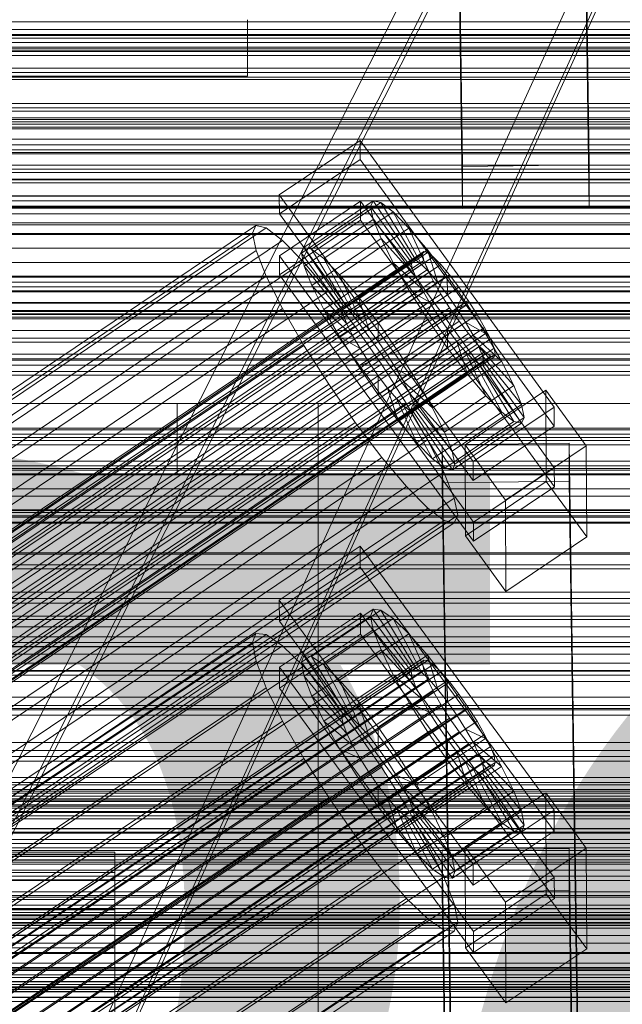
# Model space of a CAD drawing. Header units: millimetres. Extents: x -2233 to 61924, y -68080 to 6847.
# Tile 89 of 256: x 298 to 383, y -35025 to -34886. Entities that reach past the tile are written whole.
import ezdxf

# ---------------------------------------------------------------- set-up
doc = ezdxf.new("R2010")
doc.units = ezdxf.units.MM
for name, color, linetype, lineweight in [('COTAS_O', 1, 'Continuous', 0), ('COTAS_P', 1, 'Continuous', 0), ('frontal_briquetadora', 7, 'Continuous', 0), ('frontal_C01', 7, 'Continuous', 0), ('frontal_C02', 7, 'Continuous', 0), ('frontal_C03', 7, 'Continuous', 0), ('frontal_C05', 7, 'Continuous', 0), ('frontal_mezcladora', 7, 'Continuous', 0), ('frontal_secador', 7, 'Continuous', 0), ('frontal_tolva-C01', 7, 'Continuous', 0)]:
    doc.layers.add(name, color=color, linetype=linetype, lineweight=lineweight)
doc.dimstyles.new('R19_100', dxfattribs={"dimtxt": 250, "dimasz": 150, "dimexe": 150, "dimexo": 80, "dimgap": 100, "dimtad": 1, "dimtih": 1, "dimtoh": 1, "dimdsep": 46, "dimcen": 0.09, "dimadec": 0, "dimazin": 0, "dimtfac": 1, "dimtdec": 4, "dimtofl": 0, "dimtmove": 0, "dimatfit": 3, "dimfxl": 1, "dimtolj": 1, "dimtzin": 0, "dimarcsym": 0})

# ---------------------------------------------------------------- blocks, each defined once
blk = doc.blocks.new('DIM_R28_48')
at = {"layer": 'COTAS_P'}
for p, q in [((-1750, -34600), (-1600, -34555)), ((2600, -34600), (2450, -34555)), ((-1750, -35500), (-1750, -34600)), ((-1750, -34600), (2600, -34600)), ((-1750, -34600), (-1600, -34645)), ((2600, -34600), (2450, -34645)), ((2600, -35500), (2600, -34600))]:
    blk.add_line(p, q, dxfattribs=at)
blk.add_text('4350 P', height=250, dxfattribs=at).set_placement((425, -34500))
blk = doc.blocks.new('DIM_R28_50')
at = {"layer": 'COTAS_P'}
for p, q in [((1705.78, -34504.95), (1551.9, -34475.9)), ((-194.22, -34704.95), (1705.78, -34504.95)), ((1705.78, -34504.95), (1561.32, -34565.4)), ((1800, -35400), (1705.78, -34504.95)), ((-194.22, -34704.95), (-49.75, -34644.49)), ((-100, -35600), (-194.22, -34704.95)), ((-194.22, -34704.95), (-40.33, -34734))]:
    blk.add_line(p, q, dxfattribs=at)
blk.add_text('1910.5 P', height=250, rotation=6.009, dxfattribs=at).set_placement((745.32, -34505.49))
blk = doc.blocks.new('DIM_R28_53')
at = {"layer": 'COTAS_P'}
for p, q in [((-150, -32300), (550, -32300)), ((550, -32300), (505, -32450)), ((550, -34900), (550, -32300)), ((550, -32300), (595, -32450)), ((550, -34900), (505, -34750)), ((550, -34900), (595, -34750)), ((-150, -34900), (550, -34900))]:
    blk.add_line(p, q, dxfattribs=at)
blk.add_text('2600 P', height=250, rotation=90, dxfattribs=at).set_placement((450, -33600))
blk = doc.blocks.new('DIM_R28_56')
at = {"layer": 'COTAS_O'}
for p, q in [((-650, -34200), (-500, -34155)), ((650, -34200), (500, -34155)), ((-650, -34900), (-650, -34200)), ((-650, -34200), (650, -34200)), ((-650, -34200), (-500, -34245)), ((650, -34200), (500, -34245)), ((650, -34900), (650, -34200))]:
    blk.add_line(p, q, dxfattribs=at)
blk.add_text('1300 O', height=250, dxfattribs=at).set_placement((0, -34100))
blk = doc.blocks.new('DIM_R28_58')
at = {"layer": 'COTAS_O'}
for p, q in [((-1480, -35300), (-1330, -35255)), ((490, -35300), (340, -35255)), ((-1480, -36000), (-1480, -35300)), ((-1480, -35300), (490, -35300)), ((-1480, -35300), (-1330, -35345)), ((490, -35300), (340, -35345)), ((490, -36000), (490, -35300))]:
    blk.add_line(p, q, dxfattribs=at)
blk.add_text('1970 O', height=250, dxfattribs=at).set_placement((-495, -35200))
blk = doc.blocks.new('DIM_R28_60')
at = {"layer": 'COTAS_O'}
for p, q in [((-1400, -35300), (-1250, -35255)), ((1400, -35300), (1250, -35255)), ((-1400, -36000), (-1400, -35300)), ((-1400, -35300), (1400, -35300)), ((-1400, -35300), (-1250, -35345)), ((1400, -35300), (1250, -35345)), ((1400, -36000), (1400, -35300))]:
    blk.add_line(p, q, dxfattribs=at)
blk.add_text('2800 O', height=250, dxfattribs=at).set_placement((0, -35200))
blk = doc.blocks.new('DIM_R28_61')
at = {"layer": 'COTAS_P'}
for p, q in [((-305, -34680), (395, -34680)), ((395, -34680), (350, -34830)), ((395, -36000), (395, -34680)), ((395, -34680), (440, -34830)), ((395, -36000), (350, -35850)), ((395, -36000), (440, -35850)), ((-305, -36000), (395, -36000))]:
    blk.add_line(p, q, dxfattribs=at)
blk.add_text('1320 P', height=250, rotation=90, dxfattribs=at).set_placement((295, -35340))
blk = doc.blocks.new('DIM_R28_62')
at = {"layer": 'COTAS_P'}
for p, q in [((-305, -35300), (-155, -35255)), ((345, -35300), (195, -35255)), ((-305, -36000), (-305, -35300)), ((-305, -35300), (345, -35300)), ((-305, -35300), (-155, -35345)), ((345, -35300), (195, -35345)), ((345, -36000), (345, -35300))]:
    blk.add_line(p, q, dxfattribs=at)
blk.add_text('650 P', height=250, dxfattribs=at).set_placement((20, -35200))

msp = doc.modelspace()

# ---------------------------------------------------------------- linework, layer by layer
at = {"layer": 'frontal_briquetadora'}
for p, q in [((-490, -34940), (340, -34940)), ((-490, -34940), (490, -34940)), ((320, -34950), (320, -34940)), ((320, -34940), (340, -34940)), ((320, -34940), (490, -34940)), ((340, -34950), (340, -34940)), ((-1330, -34950), (340, -34950)), ((320, -34950), (340, -34950)), ((340, -35980), (340, -34950)), ((340, -34950), (490, -34950))]:
    msp.add_line(p, q, dxfattribs=at)
at = {"layer": 'frontal_C01'}
for p, q in [((425, -34886.916), (-425, -34886.916)), ((-425, -34898.471), (425, -34898.471)), ((334.501, -34910.399), (345.969, -34902.663)), ((345.969, -34902.663), (345.981, -34905.359)), ((345.969, -34902.663), (373.501, -34940.517)), ((345.981, -34905.359), (334.513, -34913.095)), ((373.513, -34943.213), (345.981, -34905.359)), ((334.513, -34913.095), (334.501, -34910.399)), ((362.033, -34948.253), (334.501, -34910.399)), ((338.005, -34917.848), (347.835, -34911.216)), ((347.835, -34911.216), (347.47, -34912.032)), ((348.918, -34911.478), (347.835, -34911.216)), ((347.835, -34911.216), (353.378, -34919.532)), ((334.539, -34919.027), (346.008, -34911.29)), ((337.64, -34918.663), (347.47, -34912.032)), ((339.088, -34918.109), (348.918, -34911.478)), ((346.008, -34911.29), (346.02, -34913.987)), ((346.008, -34911.29), (373.539, -34949.145)), ((347.47, -34912.032), (353.205, -34919.918)), ((347.47, -34912.032), (347.847, -34913.868)), ((350.645, -34912.798), (348.918, -34911.478)), ((348.918, -34911.478), (353.892, -34919.656)), ((334.513, -34913.095), (362.045, -34950.95)), ((346.02, -34913.987), (334.551, -34921.723)), ((338.017, -34920.499), (347.847, -34913.868)), ((340.816, -34919.429), (350.645, -34912.798)), ((373.551, -34951.841), (346.02, -34913.987)), ((347.847, -34913.868), (353.384, -34920.788)), ((347.847, -34913.868), (348.941, -34916.601)), ((352.899, -34915.087), (350.645, -34912.798)), ((350.645, -34912.798), (354.71, -34920.281)), ((146.872, -35039.071), (331.181, -34914.736)), ((148.32, -35039.42), (332.629, -34915.086)), ((331.181, -34914.736), (330.692, -34915.826)), ((332.629, -34915.086), (331.181, -34914.736)), ((334.938, -34916.851), (332.629, -34915.086)), ((343.069, -34921.719), (352.899, -34915.087)), ((355.525, -34918.189), (352.899, -34915.087)), ((352.899, -34915.087), (355.777, -34921.365)), ((146.383, -35040.161), (330.692, -34915.826)), ((330.692, -34915.826), (331.197, -34918.281)), ((339.111, -34923.232), (348.941, -34916.601)), ((348.941, -34916.601), (353.902, -34922.082)), ((348.941, -34916.601), (350.678, -34920.043)), ((150.629, -35041.185), (334.938, -34916.851)), ((337.95, -34919.911), (334.938, -34916.851)), ((337.64, -34918.663), (338.005, -34917.848)), ((343.549, -34926.163), (338.005, -34917.848)), ((338.005, -34917.848), (339.088, -34918.109)), ((344.062, -34926.287), (339.088, -34918.109)), ((339.088, -34918.109), (340.816, -34919.429)), ((345.695, -34924.821), (355.525, -34918.189)), ((358.345, -34921.893), (355.525, -34918.189)), ((355.525, -34918.189), (357.021, -34922.835)), ((141.045, -35063.041), (354.844, -34918.813)), ((141.218, -35062.655), (355.017, -34918.427)), ((141.731, -35062.779), (355.53, -34918.55)), ((142.549, -35063.404), (356.348, -34919.176)), ((146.887, -35042.616), (331.197, -34918.281)), ((331.197, -34918.281), (332.659, -34921.934)), ((334.551, -34921.723), (334.539, -34919.027)), ((362.071, -34956.881), (334.539, -34919.027)), ((343.376, -34926.549), (337.64, -34918.663)), ((338.017, -34920.499), (337.64, -34918.663)), ((344.88, -34926.912), (340.816, -34919.429)), ((340.816, -34919.429), (343.069, -34921.719)), ((353.378, -34919.532), (343.549, -34926.163)), ((353.205, -34919.918), (353.378, -34919.532)), ((353.378, -34919.532), (353.892, -34919.656)), ((355.017, -34918.427), (354.844, -34918.813)), ((354.844, -34918.813), (355.022, -34919.683)), ((355.53, -34918.55), (355.017, -34918.427)), ((356.348, -34919.176), (355.53, -34918.55)), ((357.415, -34920.26), (356.348, -34919.176)), ((141.224, -35063.911), (355.022, -34919.683)), ((141.742, -35065.205), (355.541, -34920.977)), ((143.617, -35064.489), (357.415, -34920.26)), ((153.641, -35044.246), (337.95, -34919.911)), ((341.461, -34924.058), (337.95, -34919.911)), ((343.554, -34927.419), (338.017, -34920.499)), ((339.111, -34923.232), (338.017, -34920.499)), ((340.848, -34926.674), (350.678, -34920.043)), ((353.205, -34919.918), (343.376, -34926.549)), ((353.384, -34920.788), (343.554, -34927.419)), ((353.892, -34919.656), (344.062, -34926.287)), ((354.71, -34920.281), (344.88, -34926.912)), ((350.678, -34920.043), (354.725, -34923.713)), ((350.678, -34920.043), (352.938, -34923.96)), ((353.384, -34920.788), (353.205, -34919.918)), ((353.902, -34922.082), (353.384, -34920.788)), ((353.892, -34919.656), (354.71, -34920.281)), ((354.71, -34920.281), (355.777, -34921.365)), ((355.022, -34919.683), (355.541, -34920.977)), ((355.541, -34920.977), (356.363, -34922.608)), ((358.659, -34921.73), (357.415, -34920.26)), ((144.861, -35065.958), (358.659, -34921.73)), ((148.35, -35046.269), (332.659, -34921.934)), ((332.659, -34921.934), (334.981, -34926.536)), ((334.551, -34921.723), (362.083, -34959.577)), ((345.947, -34927.997), (343.069, -34921.719)), ((343.069, -34921.719), (345.695, -34924.821)), ((353.902, -34922.082), (344.073, -34928.713)), ((355.777, -34921.365), (345.947, -34927.997)), ((358.345, -34921.893), (348.515, -34928.524)), ((354.725, -34923.713), (353.902, -34922.082)), ((355.777, -34921.365), (357.021, -34922.835)), ((358.357, -34924.589), (358.345, -34921.893)), ((361.166, -34925.946), (358.345, -34921.893)), ((359.995, -34923.484), (358.659, -34921.73)), ((142.565, -35066.836), (356.363, -34922.608)), ((359.995, -34923.484), (146.196, -35067.712)), ((344.073, -34928.713), (339.111, -34923.232)), ((340.848, -34926.674), (339.111, -34923.232)), ((354.725, -34923.713), (344.895, -34930.344)), ((357.021, -34922.835), (347.191, -34929.466)), ((355.796, -34925.568), (354.725, -34923.713)), ((356.363, -34922.608), (357.434, -34924.463)), ((357.021, -34922.835), (358.357, -34924.589)), ((361.332, -34925.404), (359.995, -34923.484)), ((143.635, -35068.691), (357.434, -34924.463)), ((157.152, -35048.393), (341.461, -34924.058)), ((345.231, -34929.009), (341.461, -34924.058)), ((343.108, -34930.591), (352.938, -34923.96)), ((347.191, -34929.466), (345.695, -34924.821)), ((345.695, -34924.821), (348.515, -34928.524)), ((348.527, -34931.22), (358.357, -34924.589)), ((352.938, -34923.96), (355.796, -34925.568)), ((352.938, -34923.96), (355.569, -34928.086)), ((357.434, -34924.463), (358.68, -34926.417)), ((358.357, -34924.589), (359.693, -34926.509)), ((144.881, -35070.646), (358.68, -34926.417)), ((147.533, -35069.632), (361.332, -34925.404)), ((150.672, -35050.87), (334.981, -34926.536)), ((334.981, -34926.536), (338.003, -34931.772)), ((343.549, -34926.163), (343.376, -34926.549)), ((343.376, -34926.549), (343.554, -34927.419)), ((344.062, -34926.287), (343.549, -34926.163)), ((344.88, -34926.912), (344.062, -34926.287)), ((355.796, -34925.568), (345.966, -34932.2)), ((359.693, -34926.509), (349.863, -34933.14)), ((351.336, -34932.577), (361.166, -34925.946)), ((357.042, -34927.523), (355.796, -34925.568)), ((358.68, -34926.417), (360.017, -34928.337)), ((361.166, -34925.946), (359.693, -34926.509)), ((359.693, -34926.509), (360.939, -34928.463)), ((363.797, -34930.071), (361.166, -34925.946)), ((362.578, -34927.358), (361.332, -34925.404)), ((148.779, -35071.586), (362.578, -34927.358)), ((344.895, -34930.344), (340.848, -34926.674)), ((343.108, -34930.591), (340.848, -34926.674)), ((343.554, -34927.419), (344.073, -34928.713)), ((345.947, -34927.997), (344.88, -34926.912)), ((347.191, -34929.466), (345.947, -34927.997)), ((357.042, -34927.523), (347.212, -34934.154)), ((355.569, -34928.086), (357.042, -34927.523)), ((358.378, -34929.442), (357.042, -34927.523)), ((363.648, -34929.214), (362.578, -34927.358)), ((146.218, -35072.565), (360.017, -34928.337)), ((149.85, -35073.442), (363.648, -34929.214)), ((345.231, -34929.009), (160.922, -35053.344)), ((344.073, -34928.713), (344.895, -34930.344)), ((349.002, -34934.427), (345.231, -34929.009)), ((345.739, -34934.717), (355.569, -34928.086)), ((348.515, -34928.524), (348.527, -34931.22)), ((348.515, -34928.524), (351.336, -34932.577)), ((360.939, -34928.463), (351.109, -34935.094)), ((355.569, -34928.086), (358.39, -34932.138)), ((360.017, -34928.337), (361.352, -34930.091)), ((363.797, -34930.071), (360.939, -34928.463)), ((360.939, -34928.463), (362.01, -34930.319)), ((364.471, -34930.844), (363.648, -34929.214)), ((147.554, -35074.32), (361.352, -34930.091)), ((345.966, -34932.2), (343.108, -34930.591)), ((345.739, -34934.717), (343.108, -34930.591)), ((344.895, -34930.344), (345.966, -34932.2)), ((348.527, -34931.22), (347.191, -34929.466)), ((358.378, -34929.442), (348.548, -34936.073)), ((362.01, -34930.319), (352.18, -34936.95)), ((353.967, -34936.703), (363.797, -34930.071)), ((358.39, -34932.138), (358.378, -34929.442)), ((359.714, -34931.197), (358.378, -34929.442)), ((361.352, -34930.091), (362.596, -34931.561)), ((366.057, -34933.989), (362.01, -34930.319)), ((362.01, -34930.319), (362.833, -34931.949)), ((366.057, -34933.989), (363.797, -34930.071)), ((148.798, -35075.789), (362.596, -34931.561)), ((150.672, -35075.072), (364.471, -34930.844)), ((151.191, -35076.367), (364.989, -34932.138)), ((153.694, -35056.107), (338.003, -34931.772)), ((338.003, -34931.772), (341.52, -34937.288)), ((345.966, -34932.2), (347.212, -34934.154)), ((349.863, -34933.14), (348.527, -34931.22)), ((348.56, -34938.77), (358.39, -34932.138)), ((359.714, -34931.197), (349.884, -34937.828)), ((362.833, -34931.949), (353.003, -34938.58)), ((358.39, -34932.138), (361.21, -34935.842)), ((361.21, -34935.842), (359.714, -34931.197)), ((360.958, -34932.666), (359.714, -34931.197)), ((362.596, -34931.561), (363.664, -34932.645)), ((367.794, -34937.431), (362.833, -34931.949)), ((362.833, -34931.949), (363.351, -34933.244)), ((364.989, -34932.138), (364.471, -34930.844)), ((365.168, -34933.008), (364.989, -34932.138)), ((149.865, -35076.873), (363.664, -34932.645)), ((150.683, -35077.499), (364.482, -34933.271)), ((151.196, -35077.623), (364.995, -34933.394)), ((151.369, -35077.237), (365.168, -34933.008)), ((349.863, -34933.14), (351.336, -34932.577)), ((351.109, -34935.094), (349.863, -34933.14)), ((360.958, -34932.666), (351.128, -34939.297)), ((351.336, -34932.577), (353.967, -34936.703)), ((363.351, -34933.244), (353.521, -34939.875)), ((363.836, -34938.944), (360.958, -34932.666)), ((362.025, -34933.75), (360.958, -34932.666)), ((368.888, -34940.163), (363.351, -34933.244)), ((363.351, -34933.244), (363.53, -34934.113)), ((363.664, -34932.645), (364.482, -34933.271)), ((364.482, -34933.271), (364.995, -34933.394)), ((364.995, -34933.394), (365.168, -34933.008)), ((164.693, -35058.762), (349.002, -34934.427)), ((347.212, -34934.154), (345.739, -34934.717)), ((348.56, -34938.77), (345.739, -34934.717)), ((347.212, -34934.154), (348.548, -34936.073)), ((352.519, -34939.942), (349.002, -34934.427)), ((362.025, -34933.75), (352.196, -34940.382)), ((362.843, -34934.376), (353.014, -34941.007)), ((363.357, -34934.5), (353.527, -34941.131)), ((363.53, -34934.113), (353.7, -34940.745)), ((356.228, -34940.62), (366.057, -34933.989)), ((366.09, -34941.233), (362.025, -34933.75)), ((362.843, -34934.376), (362.025, -34933.75)), ((367.817, -34942.554), (362.843, -34934.376)), ((363.357, -34934.5), (362.843, -34934.376)), ((363.53, -34934.113), (363.357, -34934.5)), ((368.9, -34942.815), (363.357, -34934.5)), ((369.265, -34942), (363.53, -34934.113)), ((367.794, -34937.431), (366.057, -34933.989)), ((348.548, -34936.073), (348.56, -34938.77)), ((348.548, -34936.073), (349.884, -34937.828)), ((352.18, -34936.95), (351.109, -34935.094)), ((351.109, -34935.094), (353.967, -34936.703)), ((351.38, -34942.473), (361.21, -34935.842)), ((361.21, -34935.842), (363.836, -34938.944)), ((157.211, -35061.622), (341.52, -34937.288)), ((341.52, -34937.288), (345.291, -34942.706)), ((353.003, -34938.58), (352.18, -34936.95)), ((352.18, -34936.95), (356.228, -34940.62)), ((353.967, -34936.703), (356.228, -34940.62)), ((357.964, -34944.062), (367.794, -34937.431)), ((368.888, -34940.163), (367.794, -34937.431)), ((351.38, -34942.473), (348.56, -34938.77)), ((349.884, -34937.828), (351.38, -34942.473)), ((349.884, -34937.828), (351.128, -34939.297)), ((353.521, -34939.875), (353.003, -34938.58)), ((353.003, -34938.58), (357.964, -34944.062)), ((354.006, -34945.575), (363.836, -34938.944)), ((360.882, -34945.867), (372.35, -34938.131)), ((363.836, -34938.944), (366.09, -34941.233)), ((372.35, -34938.131), (372.408, -34951.072)), ((372.35, -34938.131), (378.086, -34946.017)), ((168.21, -35064.277), (352.519, -34939.942)), ((351.128, -34939.297), (354.006, -34945.575)), ((351.128, -34939.297), (352.196, -34940.382)), ((352.196, -34940.382), (356.26, -34947.865)), ((352.196, -34940.382), (353.014, -34941.007)), ((355.541, -34945.179), (352.519, -34939.942)), ((353.7, -34940.745), (353.521, -34939.875)), ((353.521, -34939.875), (359.058, -34946.795)), ((356.228, -34940.62), (357.964, -34944.062)), ((359.058, -34946.795), (368.888, -34940.163)), ((373.501, -34940.517), (362.033, -34948.253)), ((369.265, -34942), (368.888, -34940.163)), ((373.513, -34943.213), (373.501, -34940.517)), ((353.014, -34941.007), (357.987, -34949.185)), ((353.014, -34941.007), (353.527, -34941.131)), ((353.527, -34941.131), (353.7, -34940.745)), ((353.527, -34941.131), (359.07, -34949.446)), ((353.7, -34940.745), (359.436, -34948.631)), ((356.26, -34947.865), (366.09, -34941.233)), ((359.436, -34948.631), (369.265, -34942)), ((366.09, -34941.233), (367.817, -34942.554)), ((368.9, -34942.815), (369.265, -34942)), ((160.982, -35067.04), (345.291, -34942.706)), ((345.291, -34942.706), (349.061, -34947.657)), ((354.006, -34945.575), (351.38, -34942.473)), ((357.987, -34949.185), (367.817, -34942.554)), ((359.07, -34949.446), (368.9, -34942.815)), ((362.045, -34950.95), (373.513, -34943.213)), ((367.817, -34942.554), (368.9, -34942.815)), ((357.964, -34944.062), (359.058, -34946.795)), ((171.232, -35069.514), (355.541, -34945.179)), ((356.26, -34947.865), (354.006, -34945.575)), ((357.863, -34949.781), (355.541, -34945.179)), ((357.646, -34945.896), (375.644, -34945.651)), ((357.646, -34951.289), (357.646, -34945.896)), ((360.514, -35141.007), (357.646, -34945.896)), ((360.939, -34958.809), (360.882, -34945.867)), ((366.618, -34953.754), (360.882, -34945.867)), ((378.086, -34946.017), (366.618, -34953.754)), ((375.644, -34945.651), (375.644, -34951.044)), ((375.644, -34945.651), (378.512, -35140.762)), ((378.143, -34958.959), (378.086, -34946.017)), ((359.058, -34946.795), (359.436, -34948.631)), ((164.752, -35071.991), (349.061, -34947.657)), ((349.061, -34947.657), (352.572, -34951.804)), ((357.987, -34949.185), (356.26, -34947.865)), ((359.436, -34948.631), (359.07, -34949.446)), ((362.033, -34948.253), (362.045, -34950.95)), ((173.554, -35074.116), (357.863, -34949.781)), ((359.326, -34953.434), (357.863, -34949.781)), ((359.07, -34949.446), (357.987, -34949.185)), ((373.539, -34949.145), (362.071, -34956.881)), ((373.551, -34951.841), (373.539, -34949.145)), ((168.263, -35076.138), (352.572, -34951.804)), ((352.572, -34951.804), (355.584, -34954.864)), ((375.644, -34951.044), (357.646, -34951.289)), ((360.514, -35146.4), (357.646, -34951.289)), ((372.408, -34951.072), (360.939, -34958.809)), ((378.143, -34958.959), (372.408, -34951.072)), ((378.512, -35146.154), (375.644, -34951.044)), ((362.083, -34959.577), (373.551, -34951.841)), ((175.016, -35077.768), (359.326, -34953.434)), ((359.83, -34955.889), (359.326, -34953.434)), ((366.618, -34953.754), (366.675, -34966.695)), ((171.275, -35079.199), (355.584, -34954.864)), ((175.521, -35080.223), (359.83, -34955.889)), ((355.584, -34954.864), (357.893, -34956.629)), ((359.341, -34956.979), (359.83, -34955.889)), ((173.584, -35080.964), (357.893, -34956.629)), ((175.032, -35081.313), (359.341, -34956.979)), ((357.893, -34956.629), (359.341, -34956.979)), ((362.071, -34956.881), (362.083, -34959.577)), ((360.939, -34958.809), (366.675, -34966.695)), ((366.675, -34966.695), (378.143, -34958.959)), ((-450, -34984.295), (450, -34984.295)), ((450, -34995.08), (-450, -34995.08)), ((450, -35017.999), (-450, -35017.999))]:
    msp.add_line(p, q, dxfattribs=at)
at = {"layer": 'frontal_C02'}
for p, q in [((360.514, -34906.365), (357.646, -34712.96)), ((375.644, -34712.717), (378.512, -34906.121)), ((360.514, -34912.326), (357.646, -34718.921)), ((378.512, -34912.083), (375.644, -34718.678)), ((-425, -34900.768), (425, -34900.768)), ((378.512, -34906.121), (360.514, -34906.365)), ((360.514, -34906.365), (360.514, -34912.326)), ((378.512, -34912.083), (378.512, -34906.121)), ((425, -34912.223), (-425, -34912.223)), ((360.514, -34912.326), (378.512, -34912.083)), ((425, -34915.909), (-425, -34915.909)), ((-425, -34927.364), (425, -34927.364)), ((-450, -34949.495), (450, -34949.495)), ((450, -34961.417), (-450, -34961.417)), ((334.501, -34967.93), (345.969, -34960.261)), ((345.969, -34960.261), (345.981, -34963.241)), ((345.969, -34960.261), (373.501, -34997.783)), ((345.981, -34963.241), (334.513, -34970.91)), ((373.513, -35000.764), (345.981, -34963.241)), ((334.513, -34970.91), (334.501, -34967.93)), ((362.033, -35005.452), (334.501, -34967.93)), ((334.539, -34977.467), (346.008, -34969.798)), ((338.005, -34975.808), (347.835, -34969.235)), ((339.088, -34975.926), (348.918, -34969.353)), ((346.008, -34969.798), (346.02, -34972.779)), ((346.008, -34969.798), (373.539, -35007.321)), ((347.835, -34969.235), (347.47, -34970.194)), ((348.918, -34969.353), (347.835, -34969.235)), ((347.835, -34969.235), (353.378, -34977.557)), ((350.645, -34970.54), (348.918, -34969.353)), ((348.918, -34969.353), (353.892, -34977.613)), ((334.513, -34970.91), (362.045, -35008.433)), ((337.64, -34976.768), (347.47, -34970.194)), ((340.816, -34977.114), (350.645, -34970.54)), ((347.47, -34970.194), (353.205, -34978.012)), ((347.47, -34970.194), (347.847, -34972.166)), ((352.899, -34972.716), (350.645, -34970.54)), ((350.645, -34970.54), (354.71, -34978.175)), ((146.872, -35095.928), (331.181, -34972.673)), ((331.181, -34972.673), (330.692, -34973.956)), ((332.629, -34972.831), (331.181, -34972.673)), ((346.02, -34972.779), (334.551, -34980.448)), ((338.017, -34978.74), (347.847, -34972.166)), ((343.069, -34979.29), (352.899, -34972.716)), ((373.551, -35010.301), (346.02, -34972.779)), ((347.847, -34972.166), (353.384, -34978.946)), ((347.847, -34972.166), (348.941, -34975.016)), ((355.525, -34975.733), (352.899, -34972.716)), ((352.899, -34972.716), (355.777, -34979.206)), ((146.383, -35097.211), (330.692, -34973.956)), ((148.32, -35096.086), (332.629, -34972.831)), ((330.692, -34973.956), (331.197, -34976.592)), ((334.938, -34974.419), (332.629, -34972.831)), ((150.629, -35097.673), (334.938, -34974.419)), ((337.95, -34977.328), (334.938, -34974.419)), ((339.111, -34981.589), (348.941, -34975.016)), ((348.941, -34975.016), (353.902, -34980.295)), ((348.941, -34975.016), (350.678, -34978.549)), ((141.045, -35119.891), (354.844, -34976.916)), ((141.218, -35119.437), (355.017, -34976.461)), ((141.731, -35119.493), (355.53, -34976.517)), ((146.887, -35099.847), (331.197, -34976.592)), ((331.197, -34976.592), (332.659, -34980.402)), ((337.64, -34976.768), (338.005, -34975.808)), ((343.376, -34984.585), (337.64, -34976.768)), ((338.017, -34978.74), (337.64, -34976.768)), ((343.549, -34984.131), (338.005, -34975.808)), ((338.005, -34975.808), (339.088, -34975.926)), ((344.062, -34984.186), (339.088, -34975.926)), ((339.088, -34975.926), (340.816, -34977.114)), ((345.695, -34982.306), (355.525, -34975.733)), ((355.017, -34976.461), (354.844, -34976.916)), ((354.844, -34976.916), (355.022, -34977.85)), ((355.53, -34976.517), (355.017, -34976.461)), ((358.345, -34979.384), (355.525, -34975.733)), ((355.525, -34975.733), (357.021, -34980.635)), ((356.348, -34977.08), (355.53, -34976.517)), ((141.224, -35120.825), (355.022, -34977.85)), ((142.549, -35120.055), (356.348, -34977.08)), ((143.617, -35121.086), (357.415, -34978.111)), ((153.641, -35100.582), (337.95, -34977.328)), ((334.551, -34980.448), (334.539, -34977.467)), ((362.071, -35014.99), (334.539, -34977.467)), ((341.461, -34981.36), (337.95, -34977.328)), ((344.88, -34984.749), (340.816, -34977.114)), ((340.816, -34977.114), (343.069, -34979.29)), ((353.205, -34978.012), (343.376, -34984.585)), ((353.378, -34977.557), (343.549, -34984.131)), ((353.892, -34977.613), (344.062, -34984.186)), ((354.71, -34978.175), (344.88, -34984.749)), ((353.205, -34978.012), (353.378, -34977.557)), ((353.384, -34978.946), (353.205, -34978.012)), ((353.378, -34977.557), (353.892, -34977.613)), ((353.892, -34977.613), (354.71, -34978.175)), ((354.71, -34978.175), (355.777, -34979.206)), ((355.022, -34977.85), (355.541, -34979.2)), ((357.415, -34978.111), (356.348, -34977.08)), ((358.659, -34979.539), (357.415, -34978.111)), ((141.742, -35122.175), (355.541, -34979.2)), ((144.861, -35122.515), (358.659, -34979.539)), ((343.554, -34985.519), (338.017, -34978.74)), ((339.111, -34981.589), (338.017, -34978.74)), ((340.848, -34985.123), (350.678, -34978.549)), ((345.947, -34985.78), (343.069, -34979.29)), ((343.069, -34979.29), (345.695, -34982.306)), ((353.384, -34978.946), (343.554, -34985.519)), ((355.777, -34979.206), (345.947, -34985.78)), ((358.345, -34979.384), (348.515, -34985.958)), ((350.678, -34978.549), (354.725, -34981.969)), ((350.678, -34978.549), (352.938, -34982.525)), ((353.902, -34980.295), (353.384, -34978.946)), ((355.541, -34979.2), (356.363, -34980.873)), ((355.777, -34979.206), (357.021, -34980.635)), ((358.357, -34982.365), (358.345, -34979.384)), ((361.166, -34983.421), (358.345, -34979.384)), ((359.995, -34981.269), (358.659, -34979.539)), ((142.565, -35123.849), (356.363, -34980.873)), ((148.35, -35103.656), (332.659, -34980.402)), ((332.659, -34980.402), (334.981, -34985.125)), ((334.551, -34980.448), (362.083, -35017.97)), ((353.902, -34980.295), (344.073, -34986.869)), ((357.021, -34980.635), (347.191, -34987.209)), ((354.725, -34981.969), (353.902, -34980.295)), ((356.363, -34980.873), (357.434, -34982.757)), ((357.021, -34980.635), (358.357, -34982.365)), ((359.995, -34981.269), (146.196, -35124.244)), ((157.152, -35104.615), (341.461, -34981.36)), ((344.073, -34986.869), (339.111, -34981.589)), ((340.848, -34985.123), (339.111, -34981.589)), ((345.231, -34986.241), (341.461, -34981.36)), ((343.108, -34989.099), (352.938, -34982.525)), ((354.725, -34981.969), (344.895, -34988.543)), ((347.191, -34987.209), (345.695, -34982.306)), ((345.695, -34982.306), (348.515, -34985.958)), ((348.527, -34988.938), (358.357, -34982.365)), ((352.938, -34982.525), (355.796, -34983.852)), ((352.938, -34982.525), (355.569, -34986.673)), ((355.796, -34983.852), (354.725, -34981.969)), ((358.357, -34982.365), (359.693, -34984.277)), ((361.332, -34983.181), (359.995, -34981.269)), ((450, -34982.905), (-450, -34982.905)), ((143.635, -35125.732), (357.434, -34982.757)), ((147.533, -35126.157), (361.332, -34983.181)), ((355.796, -34983.852), (345.966, -34990.426)), ((351.336, -34989.995), (361.166, -34983.421)), ((357.042, -34985.817), (355.796, -34983.852)), ((357.434, -34982.757), (358.68, -34984.722)), ((361.166, -34983.421), (359.693, -34984.277)), ((363.797, -34987.569), (361.166, -34983.421)), ((362.578, -34985.146), (361.332, -34983.181)), ((144.881, -35127.697), (358.68, -34984.722)), ((148.779, -35128.121), (362.578, -34985.146)), ((150.672, -35108.379), (334.981, -34985.125)), ((334.981, -34985.125), (338.003, -34990.44)), ((344.895, -34988.543), (340.848, -34985.123)), ((343.108, -34989.099), (340.848, -34985.123)), ((343.549, -34984.131), (343.376, -34984.585)), ((343.376, -34984.585), (343.554, -34985.519)), ((344.062, -34984.186), (343.549, -34984.131)), ((344.88, -34984.749), (344.062, -34984.186)), ((345.947, -34985.78), (344.88, -34984.749)), ((359.693, -34984.277), (349.863, -34990.85)), ((358.68, -34984.722), (360.017, -34986.634)), ((359.693, -34984.277), (360.939, -34986.242)), ((363.648, -34987.029), (362.578, -34985.146)), ((146.218, -35129.609), (360.017, -34986.634)), ((345.231, -34986.241), (160.922, -35109.496)), ((343.554, -34985.519), (344.073, -34986.869)), ((349.002, -34991.638), (345.231, -34986.241)), ((345.739, -34993.246), (355.569, -34986.673)), ((347.191, -34987.209), (345.947, -34985.78)), ((357.042, -34985.817), (347.212, -34992.391)), ((348.515, -34985.958), (348.527, -34988.938)), ((348.515, -34985.958), (351.336, -34989.995)), ((360.939, -34986.242), (351.109, -34992.815)), ((355.569, -34986.673), (357.042, -34985.817)), ((355.569, -34986.673), (358.39, -34990.71)), ((358.378, -34987.73), (357.042, -34985.817)), ((360.017, -34986.634), (361.352, -34988.363)), ((363.797, -34987.569), (360.939, -34986.242)), ((360.939, -34986.242), (362.01, -34988.125)), ((149.85, -35130.005), (363.648, -34987.029)), ((344.073, -34986.869), (344.895, -34988.543)), ((348.527, -34988.938), (347.191, -34987.209)), ((358.378, -34987.73), (348.548, -34994.303)), ((362.01, -34988.125), (352.18, -34994.699)), ((353.967, -34994.143), (363.797, -34987.569)), ((358.39, -34990.71), (358.378, -34987.73)), ((359.714, -34989.459), (358.378, -34987.73)), ((366.057, -34991.545), (362.01, -34988.125)), ((362.01, -34988.125), (362.833, -34989.799)), ((364.471, -34988.703), (363.648, -34987.029)), ((366.057, -34991.545), (363.797, -34987.569)), ((147.554, -35131.339), (361.352, -34988.363)), ((150.672, -35131.678), (364.471, -34988.703)), ((345.966, -34990.426), (343.108, -34989.099)), ((345.739, -34993.246), (343.108, -34989.099)), ((344.895, -34988.543), (345.966, -34990.426)), ((349.863, -34990.85), (348.527, -34988.938)), ((359.714, -34989.459), (349.884, -34996.033)), ((361.21, -34994.361), (359.714, -34989.459)), ((360.958, -34990.888), (359.714, -34989.459)), ((361.352, -34988.363), (362.596, -34989.792)), ((364.989, -34990.053), (364.471, -34988.703)), ((148.798, -35132.768), (362.596, -34989.792)), ((149.865, -35133.798), (363.664, -34990.823)), ((151.191, -35133.028), (364.989, -34990.053)), ((153.694, -35113.695), (338.003, -34990.44)), ((338.003, -34990.44), (341.52, -34995.985)), ((345.966, -34990.426), (347.212, -34992.391)), ((348.56, -34997.284), (358.39, -34990.71)), ((349.863, -34990.85), (351.336, -34989.995)), ((351.109, -34992.815), (349.863, -34990.85)), ((360.958, -34990.888), (351.128, -34997.461)), ((351.336, -34989.995), (353.967, -34994.143)), ((362.833, -34989.799), (353.003, -34996.372)), ((358.39, -34990.71), (361.21, -34994.361)), ((363.836, -34997.378), (360.958, -34990.888)), ((362.025, -34991.919), (360.958, -34990.888)), ((362.596, -34989.792), (363.664, -34990.823)), ((367.794, -34995.078), (362.833, -34989.799)), ((362.833, -34989.799), (363.351, -34991.148)), ((363.664, -34990.823), (364.482, -34991.386)), ((365.168, -34990.987), (364.989, -34990.053)), ((150.683, -35134.361), (364.482, -34991.386)), ((151.196, -35134.417), (364.995, -34991.441)), ((151.369, -35133.962), (365.168, -34990.987)), ((164.693, -35114.893), (349.002, -34991.638)), ((352.519, -34997.183), (349.002, -34991.638)), ((362.025, -34991.919), (352.196, -34998.492)), ((363.351, -34991.148), (353.521, -34997.722)), ((363.53, -34992.082), (353.7, -34998.656)), ((356.228, -34998.119), (366.057, -34991.545)), ((366.09, -34999.554), (362.025, -34991.919)), ((362.843, -34992.481), (362.025, -34991.919)), ((368.888, -34997.928), (363.351, -34991.148)), ((363.351, -34991.148), (363.53, -34992.082)), ((363.53, -34992.082), (363.357, -34992.537)), ((369.265, -34999.9), (363.53, -34992.082)), ((364.482, -34991.386), (364.995, -34991.441)), ((364.995, -34991.441), (365.168, -34990.987)), ((367.794, -34995.078), (366.057, -34991.545)), ((347.212, -34992.391), (345.739, -34993.246)), ((348.56, -34997.284), (345.739, -34993.246)), ((347.212, -34992.391), (348.548, -34994.303)), ((352.18, -34994.699), (351.109, -34992.815)), ((351.109, -34992.815), (353.967, -34994.143)), ((362.843, -34992.481), (353.014, -34999.055)), ((363.357, -34992.537), (353.527, -34999.111)), ((367.817, -35000.741), (362.843, -34992.481)), ((363.357, -34992.537), (362.843, -34992.481)), ((368.9, -35000.859), (363.357, -34992.537)), ((-450, -34994.827), (450, -34994.827)), ((348.548, -34994.303), (348.56, -34997.284)), ((348.548, -34994.303), (349.884, -34996.033)), ((351.38, -35000.935), (361.21, -34994.361)), ((353.003, -34996.372), (352.18, -34994.699)), ((352.18, -34994.699), (356.228, -34998.119)), ((353.967, -34994.143), (356.228, -34998.119)), ((357.964, -35001.652), (367.794, -34995.078)), ((361.21, -34994.361), (363.836, -34997.378)), ((368.888, -34997.928), (367.794, -34995.078)), ((157.211, -35119.24), (341.52, -34995.985)), ((341.52, -34995.985), (345.291, -35001.382)), ((349.884, -34996.033), (351.38, -35000.935)), ((349.884, -34996.033), (351.128, -34997.461)), ((353.521, -34997.722), (353.003, -34996.372)), ((353.003, -34996.372), (357.964, -35001.652)), ((360.882, -35002.995), (372.35, -34995.326)), ((372.35, -34995.326), (372.408, -35009.632)), ((372.35, -34995.326), (378.086, -35003.143)), ((168.21, -35120.438), (352.519, -34997.183)), ((351.38, -35000.935), (348.56, -34997.284)), ((351.128, -34997.461), (354.006, -35003.951)), ((351.128, -34997.461), (352.196, -34998.492)), ((355.541, -35002.499), (352.519, -34997.183)), ((353.7, -34998.656), (353.521, -34997.722)), ((353.521, -34997.722), (359.058, -35004.501)), ((354.006, -35003.951), (363.836, -34997.378)), ((359.058, -35004.501), (368.888, -34997.928)), ((373.501, -34997.783), (362.033, -35005.452)), ((363.836, -34997.378), (366.09, -34999.554)), ((369.265, -34999.9), (368.888, -34997.928)), ((373.513, -35000.764), (373.501, -34997.783)), ((352.196, -34998.492), (356.26, -35006.127)), ((352.196, -34998.492), (353.014, -34999.055)), ((353.014, -34999.055), (357.987, -35007.315)), ((353.014, -34999.055), (353.527, -34999.111)), ((353.527, -34999.111), (353.7, -34998.656)), ((353.527, -34999.111), (359.07, -35007.433)), ((353.7, -34998.656), (359.436, -35006.473)), ((356.228, -34998.119), (357.964, -35001.652)), ((356.26, -35006.127), (366.09, -34999.554)), ((357.987, -35007.315), (367.817, -35000.741)), ((359.436, -35006.473), (369.265, -34999.9)), ((366.09, -34999.554), (367.817, -35000.741)), ((367.817, -35000.741), (368.9, -35000.859)), ((368.9, -35000.859), (369.265, -34999.9)), ((160.982, -35124.637), (345.291, -35001.382)), ((345.291, -35001.382), (349.061, -35006.263)), ((354.006, -35003.951), (351.38, -35000.935)), ((357.964, -35001.652), (359.058, -35004.501)), ((359.07, -35007.433), (368.9, -35000.859)), ((362.045, -35008.433), (373.513, -35000.764)), ((171.232, -35125.753), (355.541, -35002.499)), ((357.863, -35007.222), (355.541, -35002.499)), ((357.646, -35003.454), (375.644, -35003.211)), ((357.646, -35009.416), (357.646, -35003.454)), ((360.514, -35196.859), (357.646, -35003.454)), ((360.939, -35017.301), (360.882, -35002.995)), ((366.618, -35010.812), (360.882, -35002.995)), ((378.086, -35003.143), (366.618, -35010.812)), ((375.644, -35003.211), (375.644, -35009.172)), ((375.644, -35003.211), (378.512, -35196.616)), ((378.143, -35017.449), (378.086, -35003.143)), ((-311.15, -35003.741), (311.15, -35003.741)), ((-311.15, -35004.337), (311.15, -35004.337)), ((-311.15, -35004.874), (311.15, -35004.874)), ((311.15, -35004.337), (311.15, -35003.741)), ((311.15, -35003.741), (311.15, -35004.874)), ((311.15, -35006.623), (311.15, -35004.337)), ((311.15, -35004.874), (311.15, -35007.66)), ((356.26, -35006.127), (354.006, -35003.951)), ((359.058, -35004.501), (359.436, -35006.473)), ((164.752, -35129.518), (349.061, -35006.263)), ((349.061, -35006.263), (352.572, -35010.296)), ((357.987, -35007.315), (356.26, -35006.127)), ((362.033, -35005.452), (362.045, -35008.433)), ((-311.15, -35006.623), (311.15, -35006.623)), ((-311.15, -35007.66), (311.15, -35007.66)), ((173.554, -35130.477), (357.863, -35007.222)), ((311.15, -35010.441), (311.15, -35006.623)), ((311.15, -35007.66), (311.15, -35011.908)), ((359.326, -35011.031), (357.863, -35007.222)), ((359.07, -35007.433), (357.987, -35007.315)), ((359.436, -35006.473), (359.07, -35007.433)), ((373.539, -35007.321), (362.071, -35014.99)), ((373.551, -35010.301), (373.539, -35007.321)), ((-311.15, -35010.441), (311.15, -35010.441)), ((168.263, -35133.55), (352.572, -35010.296)), ((311.15, -35015.532), (311.15, -35010.441)), ((352.572, -35010.296), (355.584, -35013.205)), ((375.644, -35009.172), (357.646, -35009.416)), ((360.514, -35202.821), (357.646, -35009.416)), ((372.408, -35009.632), (360.939, -35017.301)), ((362.083, -35017.97), (373.551, -35010.301)), ((378.143, -35017.449), (372.408, -35009.632)), ((378.512, -35202.577), (375.644, -35009.172)), ((-311.15, -35011.908), (311.15, -35011.908)), ((175.016, -35134.286), (359.326, -35011.031)), ((311.15, -35011.908), (311.15, -35017.329)), ((359.83, -35013.667), (359.326, -35011.031)), ((366.618, -35010.812), (366.675, -35025.118)), ((171.275, -35136.46), (355.584, -35013.205)), ((355.584, -35013.205), (357.893, -35014.793)), ((175.521, -35136.922), (359.83, -35013.667)), ((359.341, -35014.95), (359.83, -35013.667)), ((-311.15, -35015.532), (311.15, -35015.532)), ((173.584, -35138.047), (357.893, -35014.793)), ((175.032, -35138.205), (359.341, -35014.95)), ((311.15, -35021.549), (311.15, -35015.532)), ((357.893, -35014.793), (359.341, -35014.95)), ((362.071, -35014.99), (362.083, -35017.97)), ((-311.15, -35017.329), (311.15, -35017.329)), ((311.15, -35017.329), (311.15, -35023.553)), ((360.939, -35017.301), (366.675, -35025.118)), ((366.675, -35025.118), (378.143, -35017.449)), ((-440, -35020.127), (440, -35020.127)), ((-440, -35020.339), (440, -35020.339)), ((-440, -35020.529), (440, -35020.529)), ((-440, -35021.148), (440, -35021.148)), ((-440, -35021.516), (440, -35021.516)), ((311.15, -35021.549), (-311.15, -35021.549)), ((311.15, -35028.083), (311.15, -35021.549)), ((-440, -35022.501), (440, -35022.501)), ((-440, -35023.021), (440, -35023.021)), ((-440, -35024.305), (440, -35024.305)), ((-311.15, -35023.553), (311.15, -35023.553)), ((311.15, -35023.553), (311.15, -35030.157)), ((-440, -35024.942), (440, -35024.942))]:
    msp.add_line(p, q, dxfattribs=at)
at = {"layer": 'frontal_C03'}
for p, q in [((1250, -34885.8), (-1250, -34885.8)), ((1250, -34888.107), (-1250, -34888.107)), ((1250, -34888.761), (-1250, -34888.761)), ((1250, -34889.642), (-1250, -34889.642)), ((1250, -34899.448), (-1250, -34899.448)), ((1250, -34900.33), (-1250, -34900.33)), ((1250, -34900.983), (-1250, -34900.983)), ((1250, -34903.291), (-1250, -34903.291)), ((-1250, -34904.348), (1250, -34904.348)), ((1250, -34907.2), (-1250, -34907.2)), ((1250, -34908.257), (-1250, -34908.257)), ((1250, -34910.565), (-1250, -34910.565)), ((1250, -34911.218), (-1250, -34911.218)), ((1250, -34912.1), (-1250, -34912.1)), ((1250, -34921.906), (-1250, -34921.906)), ((1250, -34922.787), (-1250, -34922.787)), ((1250, -34923.441), (-1250, -34923.441)), ((1250, -34925.748), (-1250, -34925.748)), ((-1250, -34926.806), (1250, -34926.806)), ((1250, -34929.658), (-1250, -34929.658)), ((1250, -34930.715), (-1250, -34930.715)), ((1250, -34933.022), (-1250, -34933.022)), ((1250, -34933.676), (-1250, -34933.676)), ((1250, -34934.557), (-1250, -34934.557)), ((1250, -34944.364), (-1250, -34944.364)), ((1250, -34945.245), (-1250, -34945.245)), ((1250, -34945.898), (-1250, -34945.898)), ((1250, -34948.206), (-1250, -34948.206)), ((1530, -34950.129), (-1530, -34950.129)), ((-1250, -34949.263), (1250, -34949.263)), ((1250, -34952.115), (-1250, -34952.115)), ((1250, -34953.173), (-1250, -34953.173)), ((1530, -34955.129), (-1530, -34955.129)), ((1270, -34955.96), (-1270, -34955.96)), ((1250, -34955.48), (-1250, -34955.48)), ((-1270, -34956.859), (1270, -34956.859)), ((1250, -34956.134), (-1250, -34956.134)), ((1250, -34957.015), (-1250, -34957.015)), ((-1500, -34961.228), (1500, -34961.228)), ((1250, -34966.821), (-1250, -34966.821)), ((1250, -34967.703), (-1250, -34967.703)), ((1250, -34968.356), (-1250, -34968.356)), ((1500, -34970.211), (-1500, -34970.211)), ((1250, -34970.664), (-1250, -34970.664)), ((-1250, -34971.721), (1250, -34971.721)), ((-1250, -34973.155), (1250, -34973.155)), ((-1250, -34973.953), (1250, -34973.953)), ((-1250, -34974.537), (1250, -34974.537)), ((1250, -34974.573), (-1250, -34974.573)), ((1250, -34975.63), (-1250, -34975.63)), ((-1250, -34976.875), (1250, -34976.875)), ((1250, -34977.938), (-1250, -34977.938)), ((-1250, -34978.004), (1250, -34978.004)), ((1250, -34978.591), (-1250, -34978.591)), ((1250, -34979.473), (-1250, -34979.473)), ((-1250, -34981.724), (1250, -34981.724)), ((-1250, -34983.32), (1250, -34983.32)), ((-1250, -34988.167), (1250, -34988.167)), ((1250, -34989.279), (-1250, -34989.279)), ((-1250, -34990.123), (1250, -34990.123)), ((1250, -34990.16), (-1250, -34990.16)), ((1250, -34990.814), (-1250, -34990.814)), ((1250, -34993.121), (-1250, -34993.121)), ((-1250, -34994.178), (1250, -34994.178)), ((1500, -34995.334), (-1500, -34995.334)), ((-1268, -34996.141), (1268, -34996.141)), ((-1268, -34996.365), (1268, -34996.365)), ((-1268, -34996.53), (1268, -34996.53)), ((-1250, -34995.768), (1250, -34995.768)), ((-1268, -34997.187), (1268, -34997.187)), ((-1268, -34997.505), (1268, -34997.505)), ((1250, -34997.031), (-1250, -34997.031)), ((1250, -34997.949), (-1250, -34997.949)), ((-1268, -34998.551), (1268, -34998.551)), ((-1268, -34999), (1268, -34999)), ((1250, -34998.088), (-1250, -34998.088)), ((-1268, -35000.363), (1268, -35000.363)), ((1250, -35000.395), (-1250, -35000.395)), ((-1268, -35000.913), (1268, -35000.913)), ((1250, -35001.049), (-1250, -35001.049)), ((1250, -35001.93), (-1250, -35001.93)), ((-1268, -35002.501), (1268, -35002.501)), ((1268, -35003.114), (-1268, -35003.114)), ((-1500, -35004.317), (1500, -35004.317)), ((-1268, -35004.818), (1268, -35004.818)), ((-1250, -35004.006), (1250, -35004.006)), ((1530, -35005.129), (-1530, -35005.129)), ((-1268, -35005.453), (1268, -35005.453)), ((-1250, -35006.264), (1250, -35006.264)), ((-1268, -35007.156), (1268, -35007.156)), ((-1268, -35007.77), (1268, -35007.77)), ((1530, -35010.129), (-1530, -35010.129)), ((-1268, -35009.357), (1268, -35009.357)), ((-1268, -35009.907), (1268, -35009.907)), ((-1268, -35011.271), (1268, -35011.271)), ((-1268, -35011.72), (1268, -35011.72)), ((1250, -35011.737), (-1250, -35011.737)), ((-1268, -35012.766), (1268, -35012.766)), ((-1268, -35013.083), (1268, -35013.083)), ((-1250, -35012.322), (1250, -35012.322)), ((1250, -35012.618), (-1250, -35012.618)), ((1250, -35013.271), (-1250, -35013.271)), ((-1268, -35013.741), (1268, -35013.741)), ((-1268, -35013.905), (1268, -35013.905)), ((-1268, -35014.13), (1268, -35014.13)), ((-1250, -35014.503), (1250, -35014.503)), ((1250, -35015.579), (-1250, -35015.579)), ((-1250, -35016.636), (1250, -35016.636)), ((1250, -35019.488), (-1250, -35019.488)), ((-1250, -35020.147), (1250, -35020.147)), ((1250, -35020.546), (-1250, -35020.546)), ((-1250, -35022.103), (1250, -35022.103)), ((1250, -35022.853), (-1250, -35022.853)), ((1250, -35023.506), (-1250, -35023.506)), ((1250, -35024.388), (-1250, -35024.388))]:
    msp.add_line(p, q, dxfattribs=at)
at = {"layer": 'frontal_C05'}
for p, q in [((330, -34893.5), (330, -34885.5)), ((250, -34893.5), (330, -34893.5))]:
    msp.add_line(p, q, dxfattribs=at)
at = {"layer": 'frontal_mezcladora'}
for p, q in [((-750, -34900), (750, -34900)), ((-600, -34900), (600, -34900)), ((-750, -34910.5), (750, -34910.5))]:
    msp.add_line(p, q, dxfattribs=at)
at = {"layer": 'frontal_secador'}
for p, q in [((-1250, -34887.588), (1250, -34887.588)), ((1250, -34887.611), (-1250, -34887.611)), ((1250, -34887.728), (-1250, -34887.728)), ((-1250, -34889.387), (1250, -34889.387)), ((1250, -34889.918), (-1250, -34889.918)), ((-1250, -34890), (1250, -34890)), ((1250, -34890.588), (-1250, -34890.588)), ((1250, -34892.387), (-1250, -34892.387)), ((1250, -34893), (-1250, -34893)), ((-1250, -34893.65), (1250, -34893.65)), ((-1250, -34894), (1250, -34894)), ((1250, -34897.382), (-1250, -34897.382)), ((1250, -34898), (-1250, -34898)), ((1250, -34899.689), (-1250, -34899.689)), ((1250, -34902.485), (-1250, -34902.485)), ((1250, -34904), (-1250, -34904)), ((1250, -34904.545), (-1250, -34904.545)), ((1250, -34906.144), (-1250, -34906.144)), ((1250, -34906.709), (-1250, -34906.709)), ((-1250, -34908.142), (1250, -34908.142)), ((1250, -34908.686), (-1250, -34908.686)), ((1320, -34912), (-1320, -34912)), ((1320, -34912.273), (-1320, -34912.273)), ((1250, -34912), (-1250, -34912)), ((1320, -34913.072), (-1320, -34913.072)), ((1320, -34914.343), (-1320, -34914.343)), ((1250, -34914.651), (-1250, -34914.651)), ((1320, -34916), (-1320, -34916)), ((1250, -34915.859), (-1250, -34915.859)), ((1320, -34917.929), (-1320, -34917.929)), ((-1320, -34920), (1320, -34920)), ((-1250, -34920), (1250, -34920)), ((1320, -34922.071), (-1320, -34922.071)), ((1320, -34924), (-1320, -34924)), ((1250, -34924.141), (-1250, -34924.141)), ((1320, -34925.657), (-1320, -34925.657)), ((1320, -34926.928), (-1320, -34926.928)), ((1320, -34927.727), (-1320, -34927.727)), ((1320, -34928), (-1320, -34928)), ((1250, -34927.285), (-1250, -34927.285)), ((1250, -34928), (-1250, -34928)), ((1250, -34931.314), (-1250, -34931.314)), ((1250, -34933.856), (-1250, -34933.856)), ((1250, -34935.455), (-1250, -34935.455)), ((1250, -34936), (-1250, -34936)), ((1360, -34943.5), (-1360, -34943.5)), ((1250, -34943.75), (-1250, -34943.75)), ((1360, -34944.863), (-1360, -34944.863)), ((1360, -34948.859), (-1360, -34948.859)), ((1360, -34955.216), (-1360, -34955.216)), ((1250, -34962.924), (-1250, -34962.924)), ((1360, -34963.5), (-1360, -34963.5)), ((1360, -34973.147), (-1360, -34973.147)), ((-1360, -34983.5), (1360, -34983.5)), ((-1250, -34983.5), (1250, -34983.5)), ((1360, -34993.853), (-1360, -34993.853)), ((1360, -35003.5), (-1360, -35003.5)), ((1250, -35004.076), (-1250, -35004.076)), ((1360, -35011.784), (-1360, -35011.784)), ((1360, -35018.141), (-1360, -35018.141)), ((1360, -35022.137), (-1360, -35022.137)), ((1360, -35023.5), (-1360, -35023.5)), ((1250, -35023.25), (-1250, -35023.25))]:
    msp.add_line(p, q, dxfattribs=at)
at = {"layer": 'frontal_tolva-C01'}
for p, q in [((596.429, -34398.198), (221.429, -35221.585)), ((221.429, -35141.193), (596.429, -34398.198)), ((600, -34398.619), (225, -35141.614)), ((225, -35222.279), (600, -34398.891)), ((225, -35142.996), (600, -34400)), ((225, -35223.388), (600, -34400))]:
    msp.add_line(p, q, dxfattribs=at)

# ---------------------------------------------------------------- dimensions: what is measured, and where the dimension line sits
at = {"layer": 'COTAS_O'}
for p1, p2, picture, middle in [((-650, -34900), (650, -34900), 'DIM_R28_56', (0, -34200)), ((-1480, -36000), (490, -36000), 'DIM_R28_58', (-495, -35300)), ((-1400, -36000), (1400, -36000), 'DIM_R28_60', (0, -35300))]:
    dim = msp.add_aligned_dim(p1=p1, p2=p2, distance=700, text='<> O', dimstyle='R19_100', dxfattribs=at)
    dim.commit()
    dim.dimension.update_dxf_attribs({"geometry": picture, "text_midpoint": middle})
at = {"layer": 'COTAS_P'}
for p1, p2, distance, picture, middle in [((-150, -34900), (-150, -32300), -700, 'DIM_R28_53', (550, -33600)), ((-100, -35600), (1800, -35400), 900, 'DIM_R28_50', (755.784, -34604.945)), ((-1750, -35500), (2600, -35500), 900, 'DIM_R28_48', (425, -34600)), ((-305, -36000), (-305, -34680), -700, 'DIM_R28_61', (395, -35340)), ((-305, -36000), (345, -36000), 700, 'DIM_R28_62', (20, -35300))]:
    dim = msp.add_aligned_dim(p1=p1, p2=p2, distance=distance, text='<> P', dimstyle='R19_100', dxfattribs=at)
    dim.commit()
    dim.dimension.update_dxf_attribs({"geometry": picture, "text_midpoint": middle})

doc.saveas('drawing.dxf')
